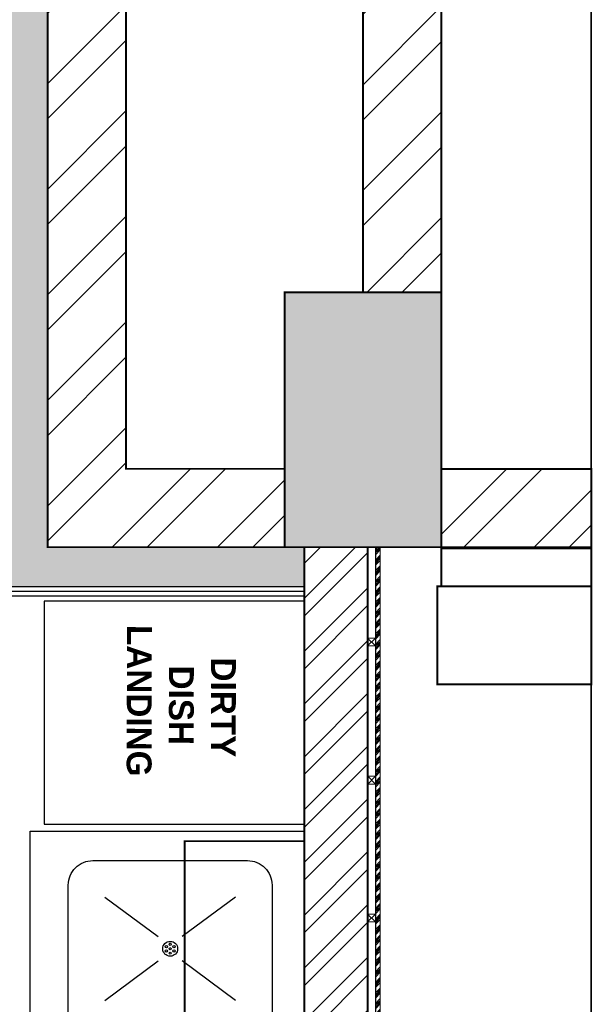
# Model space of a CAD drawing. Header units: millimetres. Extents: x -115221 to 194496, y -122556 to 375476.
# Tile 85 of 169: x 108512 to 109974, y -38913 to -36401. Entities that reach past the tile are written whole.
import ezdxf

# ---------------------------------------------------------------- set-up
doc = ezdxf.new("R2010")
doc.units = ezdxf.units.MM
doc.linetypes.add('CONTINOUS', pattern=[0])
doc.linetypes.add('L1-1 08-30-2012$0$HIDDENX2', pattern=[0.75, 0.5, -0.25])
doc.layers.add('FUR R0', color=8, linetype='Continuous')
doc.layers.add('WWDS FURNITURE LAYOUT', color=8, linetype='Continuous')
doc.layers.add('PARTITION LAYOUT', color=36, linetype='CONTINOUS', lineweight=18)
doc.styles.add('har', font='GOTHICB.TTF')
pattern_1 = [(225, (1670971.06, 2824817.45), (134.703842, -134.703842), []), (225, (1670881.26, 2824817.45), (134.703842, -134.703842), [])]

# ---------------------------------------------------------------- blocks, each defined once
blk = doc.blocks.new('NIA_Break Line w Scale - 1-100-V2-F_B-14 PLAN')
at = {"layer": 'FUR R0'}
for p, q in [((12408.3, 266.7), (6305.5, 266.7)), ((6305.5, 266.7), (12300, 266.7))]:
    blk.add_line(p, q, dxfattribs=at)
blk = doc.blocks.new('3b')
at = {"layer": 'FUR R0'}
for p, q in [((26382.661, -5468.707), (26408.784, -5468.707)), ((26389.568, -5473.876), (26394.915, -5477.845)), ((26402.698, -5473.876), (26397.352, -5477.845)), ((26389.568, -5484.25), (26394.915, -5480.281)), ((26402.698, -5484.25), (26397.352, -5480.281)), ((26389.568, -5495.576), (26394.915, -5499.544)), ((26402.698, -5495.576), (26397.352, -5499.544)), ((26389.568, -5505.95), (26394.915, -5501.981)), ((26402.698, -5505.95), (26397.352, -5501.981)), ((26389.568, -5518.691), (26394.915, -5522.66)), ((26402.698, -5518.691), (26397.352, -5522.66)), ((26389.568, -5529.065), (26394.915, -5525.096)), ((26402.698, -5529.065), (26397.352, -5525.096))]:
    blk.add_line(p, q, dxfattribs=at)
blk.add_lwpolyline([(26410.22, -5535.691), (26382.661, -5535.691), (26382.661, -5468.707), (26410.22, -5468.707)], close=True, dxfattribs=at)
for points in [[(26406.372, -5472.664), (26406.372, -5485.462, -0.414214), (26403.911, -5487.924), (26388.356, -5487.924, -0.414214), (26385.895, -5485.462), (26385.895, -5472.664, -0.414214), (26388.356, -5470.202), (26403.911, -5470.202, -0.414214)], [(26406.372, -5491.411), (26406.372, -5511.621, -0.414214), (26403.911, -5514.082), (26388.356, -5514.082, -0.414214), (26385.895, -5511.621), (26385.895, -5491.411, -0.414214), (26388.356, -5488.95), (26403.911, -5488.95, -0.414214)], [(26406.372, -5517.478), (26406.372, -5530.277, -0.414214), (26403.911, -5532.738), (26388.356, -5532.738, -0.414214), (26385.895, -5530.277), (26385.895, -5517.478, -0.414214), (26388.356, -5515.017), (26403.911, -5515.017, -0.414214)]]:
    blk.add_lwpolyline(points, format="xyb", close=True, dxfattribs=at)
for centre, radius in [((26396.133, -5479.063), 0.748), ((26395.753, -5478.843), 0.111), ((26396.133, -5478.624), 0.111), ((26396.514, -5478.843), 0.111), ((26395.753, -5479.282), 0.111), ((26396.133, -5479.063), 0.111), ((26396.133, -5479.502), 0.111), ((26396.514, -5479.282), 0.111), ((26396.133, -5500.763), 0.748), ((26395.753, -5500.543), 0.111), ((26396.133, -5500.324), 0.111), ((26396.133, -5500.763), 0.111), ((26396.514, -5500.543), 0.111), ((26395.753, -5500.982), 0.111), ((26396.133, -5501.202), 0.111), ((26396.514, -5500.982), 0.111), ((26396.133, -5523.878), 0.748), ((26396.133, -5523.439), 0.111), ((26395.753, -5523.658), 0.111), ((26395.753, -5524.097), 0.111), ((26396.133, -5523.878), 0.111), ((26396.133, -5524.317), 0.111), ((26396.514, -5523.658), 0.111), ((26396.514, -5524.097), 0.111)]:
    blk.add_circle(centre, radius, dxfattribs=at)
blk = doc.blocks.new('WOODEN BLOCK')
at = {"layer": 'PARTITION LAYOUT', "color": 8, "linetype": 'Continuous', "lineweight": 0, "ltscale": 8}
for p, q in [((1004420.85, -614217.11), (1004419.25, -614218.71)), ((1004419.25, -614217.11), (1004420.85, -614218.71))]:
    blk.add_line(p, q, dxfattribs=at)
blk.add_lwpolyline([(1004419.25, -614217.11), (1004420.85, -614217.11), (1004420.85, -614218.71), (1004419.25, -614218.71)], close=True, dxfattribs=at)
blk = doc.blocks.new('FUR R0')
at = {"layer": 'WWDS FURNITURE LAYOUT'}
h = blk.add_hatch(dxfattribs=at)
h.set_pattern_fill('ANSI32', color=8, scale=20, angle=180)
h.set_pattern_definition(pattern_1)
h.paths.add_polyline_path([(0, -649.9), (-605, -649.9), (-605, 2849.8), (-3852.5, 2849.8), (-3852.5, 3049.9), (-605, 3049.8), (-605, 3668), (-405, 3668), (-405, 3049.9), (200, 3049.9), (200, 2588.7), (0, 2588.7), (0, 2849.8), (-405, 2849.8), (-405, 1700.7), (538.8, 1700.7), (538.8, 1500.7), (400, 1500.7), (400, 0.1), (200, 0.1), (200, 1500.7), (-405, 1500.7), (-405, -450), (0, -450)])
h = blk.add_hatch(color=8, dxfattribs=at)
h.dxf.hatch_style = 1
h.paths.add_polyline_path([(50, -750), (50, -649.9), (-605, -650), (-605, 2849.8), (-7300, 2849.8), (-7300, 1626.9), (-7200, 1626.9), (-7200, 2749.8), (-704.9, 2749.8), (-704.7, -750)])
h = blk.add_hatch(color=8, dxfattribs=at)
h.dxf.hatch_style = 1
h.paths.add_polyline_path([(400, -649.9), (0, -649.9), (0, 0.1), (400, 0.1)])
h = blk.add_hatch(dxfattribs=at)
h.set_pattern_fill('ANSI32', color=8, scale=20, angle=180)
h.set_pattern_definition(pattern_1)
h.paths.add_polyline_path([(783.1, -652.7), (400, -652.7), (400, -450.1), (783.1, -450.1)])
h = blk.add_hatch(dxfattribs=at)
h.set_pattern_fill('ANSI32', color=8, scale=10, angle=180)
h.set_pattern_definition([(225, (1979671.92, 2798471.85), (67.351921, -67.351921), []), (225, (1979627.02, 2798471.85), (67.351921, -67.351921), [])])
h.paths.add_polyline_path([(211.7, -3426.8), (50, -3351.4), (50, -649.9), (211.7, -649.9)])
at = {"layer": 'WWDS FURNITURE LAYOUT', "linetype": 'Continuous', "lineweight": 0, "ltscale": 8, "transparency": 33554687}
h = blk.add_hatch(dxfattribs=at)
h.set_pattern_fill('ANSI34', color=8, angle=720.0048)
h.set_pattern_definition([(45.0047824, (2844150.728, -1701524.89), (-13.47150849, 13.46925978), []), (45.0047824, (2844155.218, -1701524.889), (-13.47150849, 13.46925978), []), (45.0047824, (2844159.709, -1701524.889), (-13.47150849, 13.46925978), []), (45.0047824, (2844164.199, -1701524.888), (-13.47150849, 13.46925978), [])])
h.paths.add_polyline_path([(244.2, -649.9), (231.7, -649.9), (231.8, -3436), (244.3, -3441.9)])
at = {"layer": 'WWDS FURNITURE LAYOUT', "color": 8}
for points, const_width in [([(0, -649.9), (-605, -649.9), (-605, 2849.8), (-3852.5, 2849.8), (-3852.5, 3049.9), (-605, 3049.8), (-605, 3668), (-405, 3668), (-405, 3049.9), (200, 3049.9), (200, 2588.7), (0, 2588.7), (0, 2849.8), (-405, 2849.8), (-405, 1700.7), (538.8, 1700.7), (538.8, 1500.7), (400, 1500.7), (400, 0.1), (200, 0.1), (200, 1500.7), (-405, 1500.7), (-405, -450), (0, -450)], 5), ([(50, -750), (50, -649.9), (-605, -650), (-605, 2849.8), (-7300, 2849.8), (-7300, 1626.9), (-7200, 1626.9), (-7200, 2749.8), (-704.9, 2749.8), (-704.7, -750)], 2), ([(783.1, -652.7), (400, -652.7), (400, -450.1), (783.1, -450.1)], 5), ([(211.7, -3426.8), (50, -3351.4), (50, -649.9), (211.7, -649.9)], 5), ([(783.1, -650), (400, -650), (400, -750), (783.1, -750)], 5), ([(390, -1000), (783.1, -1000), (783.1, -750), (390, -750)], 5)]:
    blk.add_lwpolyline(points, close=True, dxfattribs=dict(at, const_width=const_width))
for points in [[(-3173, 2749.8), (-3173, 1057.7), (-3011.2, 1057.7), (-3011.2, 2725.8), (-728.9, 2725.9), (-728.7, -774), (50, -774)], [(-3161, 2749.8), (-3161, 1069.7), (-3023.2, 1069.7), (-3023.2, 2737.8), (-716.9, 2737.9), (-716.7, -762), (50, -762)], [(-3149, 2749.8), (-3149, 1081.7), (-3035.2, 1081.7), (-3035.2, 2749.8), (-704.9, 2749.9), (-704.7, -750), (50, -750)]]:
    blk.add_lwpolyline(points, dxfattribs=at)
at = {"layer": 'WWDS FURNITURE LAYOUT', "color": 8, "lineweight": 70, "const_width": 5}
blk.add_lwpolyline([(400, -649.9), (0, -649.9), (0, 0.1), (400, 0.1)], close=True, dxfattribs=at)
at = {"layer": 'WWDS FURNITURE LAYOUT', "color": 8, "ltscale": 3, "transparency": 33554687}
blk.add_lwpolyline([(211.8, -3426.8), (211.8, -649.9), (231.7, -649.9), (231.8, -3426.8)], close=True, dxfattribs=at)
at = {"layer": 'WWDS FURNITURE LAYOUT', "color": 8, "linetype": 'Continuous', "lineweight": 0, "ltscale": 8, "transparency": 33554687}
blk.add_lwpolyline([(244.2, -649.9), (231.7, -649.9), (231.8, -3436), (244.3, -3441.9)], close=True, dxfattribs=at)
at = {"layer": 'WWDS FURNITURE LAYOUT', "color": 8, "elevation": 0}
blk.add_lwpolyline([(-613.6, -1357), (50, -1357), (50, -787.9), (-613.5, -787.9)], close=True, dxfattribs=at)
at = {"layer": 'WWDS FURNITURE LAYOUT', "color": 8, "linetype": 'L1-1 08-30-2012$0$HIDDENX2', "lineweight": 30, "const_width": 5.08}
blk.add_lwpolyline([(50, -1400.1), (50, -3025.3), (-254.8, -3025.3), (-254.8, -1400.1)], close=True, dxfattribs=at)
at = {"layer": 'WWDS FURNITURE LAYOUT', "color": 8, "rotation": 89.99999999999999}
blk.add_blockref('NIA_Break Line w Scale - 1-100-V2-F_B-14 PLAN', (1049.8, -8465.3), dxfattribs=at)
at = {"layer": 'WWDS FURNITURE LAYOUT', "color": 8, "linetype": 'Continuous', "lineweight": 0, "transparency": 33554687, "xscale": 12.50000004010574, "yscale": 12.50000004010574, "zscale": 12.50000004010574, "rotation": 179.99521758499}
for p in [(12554831.5, -7679663.9), (12554832, -7680016.1, 0), (12554831.6, -7680368.2, 0)]:
    blk.add_blockref('WOODEN BLOCK', p, dxfattribs=at)
at = {"layer": 'WWDS FURNITURE LAYOUT', "color": 8, "xscale": 25.4, "yscale": 25.4, "zscale": 25.4, "rotation": 180}
blk.add_blockref('3b', (670169.6, -141981.2), dxfattribs=at)
at = {"layer": 'WWDS FURNITURE LAYOUT', "color": 8, "style": 'har'}
for s, p in [('LANDING', (-402.4, -848.3, 0)), ('DIRTY', (-187.7, -931.3, 0)), ('DISH', (-295.2, -951.9, 0))]:
    blk.add_text(s, height=63.5, rotation=269.8602, dxfattribs=at).set_placement(p)

msp = doc.modelspace()

# ---------------------------------------------------------------- block references
at = {"layer": 'WWDS FURNITURE LAYOUT'}
msp.add_blockref('FUR R0', (109188.4, -37096.8), dxfattribs=at)

doc.saveas('drawing.dxf')
